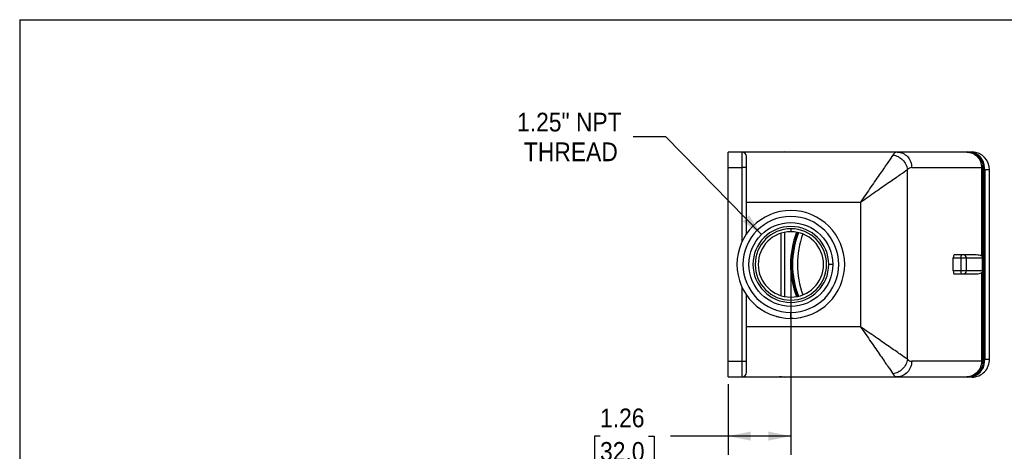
# Model space of a CAD drawing. Header units: inches. Extents: x 0 to 33, y 0 to 25.5.
# Tile 3 of 4: x 0 to 19.7, y 16.9 to 25.5. Entities that reach past the tile are written whole.
import ezdxf

# ---------------------------------------------------------------- set-up
doc = ezdxf.new("R2010")
doc.units = ezdxf.units.IN
doc.header["$LTSCALE"] = 3
doc.header["$MEASUREMENT"] = 0
doc.linetypes.add('SLD-Solid', pattern=[0])
doc.layers.add('DIMENSIONS', color=140, linetype='SLD-Solid', lineweight=25)
doc.layers.add('SLD-DEFPOINTS', color=7, linetype='Continuous')
doc.styles.add('SLDTEXTSTYLE0', font='GOTHIC.TTF', dxfattribs={"width": 0.913})
doc.dimstyles.new('SLDDIMSTYLE0', dxfattribs={"dimtxt": 0.375, "dimasz": 0.45, "dimexe": 0, "dimexo": 0.0625, "dimgap": 0.09375, "dimtad": 0, "dimtih": 1, "dimtoh": 1, "dimrnd": 1e-09, "dimzin": 12, "dimdsep": 46, "dimtxsty": 'SLDTEXTSTYLE0', "dimsah": 1, "dimcen": 0.09, "dimadec": 0, "dimazin": 3, "dimtfac": 1, "dimtofl": 0, "dimtmove": 0, "dimatfit": 3, "dimfxl": 0, "dimfrac": 2, "dimtolj": 1, "dimtzin": 12, "dimarcsym": 0})
doc.dimstyles.new('SLDDIMSTYLE1', dxfattribs={"dimtxt": 0.375, "dimasz": 0.45, "dimexe": 0, "dimexo": 0.0625, "dimgap": 0.09375, "dimtad": 0, "dimtih": 1, "dimtoh": 1, "dimrnd": 1e-09, "dimzin": 12, "dimdsep": 46, "dimtxsty": 'SLDTEXTSTYLE0', "dimsah": 1, "dimcen": 0, "dimadec": 0, "dimazin": 3, "dimtfac": 1, "dimtofl": 0, "dimtmove": 0, "dimatfit": 3, "dimfxl": 0, "dimfrac": 2, "dimtolj": 1, "dimtzin": 12, "dimarcsym": 0})

# ---------------------------------------------------------------- blocks, each defined once
blk = doc.blocks.new('Block2')
at = {"color": 7, "linetype": 'SLD-Solid', "lineweight": 18}
for p in [(33, 25.5), (0, 0)]:
    blk.add_line(p, (0, 25.5), dxfattribs=at)
blk = doc.blocks.new('_D_2')
at = {"layer": 'DIMENSIONS'}
for p, q in [((15.461, 20.449), (15.461, 16.786)), ((14.202, 18.199), (14.202, 16.786)), ((11.636, 17.158), (11.522, 17.158)), ((11.522, 17.158), (11.522, 16.563)), ((12.606, 17.158), (12.72, 17.158)), ((12.72, 17.158), (12.72, 16.563)), ((14.202, 17.161), (13.049, 17.161)), ((15.461, 17.161), (14.202, 17.161)), ((11.522, 16.563), (11.636, 16.563)), ((12.72, 16.563), (12.606, 16.563))]:
    blk.add_line(p, q, dxfattribs=at)
for points in [[(14.202, 17.161), (14.652, 17.071), (14.652, 17.251)], [(15.461, 17.161), (15.011, 17.251), (15.011, 17.071)]]:
    blk.add_solid(points, dxfattribs=at)
at = {"layer": 'DIMENSIONS', "char_height": 0.375, "attachment_point": 1, "style": 'SLDTEXTSTYLE0'}
for s, insert in [('1.26', (11.636, 17.713)), ('32.0', (11.636, 17.042))]:
    blk.add_mtext(s, dxfattribs=dict(at, insert=insert))
blk = doc.blocks.new('_D_3')
at = {"layer": 'DIMENSIONS'}
for p, q in [((12.957, 23.158), (12.301, 23.158)), ((14.874, 21.2), (12.957, 23.158))]:
    blk.add_line(p, q, dxfattribs=at)
blk.add_solid([(14.874, 21.2), (14.623, 21.584), (14.494, 21.458)], dxfattribs=at)
at = {"layer": 'DIMENSIONS', "char_height": 0.375, "attachment_point": 1, "style": 'SLDTEXTSTYLE0'}
for s, insert in [('1.25" NPT', (9.972, 23.637)), ('THREAD', (10.109, 23.042))]:
    blk.add_mtext(s, dxfattribs=dict(at, insert=insert))

msp = doc.modelspace()

# ---------------------------------------------------------------- linework, layer by layer
at = {"color": 7, "linetype": 'SLD-Solid'}
for q in [(0, 0), (33, 25.5)]:
    msp.add_line((0, 25.5), q, dxfattribs=at)
for p, q in [((14.202, 22.539), (14.202, 22.849)), ((14.481, 22.849), (14.202, 22.849)), ((14.481, 22.849), (14.481, 22.539)), ((17.593, 22.849), (14.481, 22.849)), ((14.571, 22.539), (14.571, 22.759)), ((15.338, 22.852), (15.298, 22.849)), ((15.338, 22.852), (18.999, 22.852)), ((18.987, 22.849), (17.593, 22.849)), ((18.999, 22.852), (19.096, 22.852)), ((14.202, 18.659), (14.202, 22.539)), ((14.202, 22.539), (14.481, 22.539)), ((14.481, 22.539), (14.481, 21.053)), ((14.571, 22.539), (14.481, 22.539)), ((14.571, 21.211), (14.571, 22.539)), ((17.884, 22.539), (19.285, 22.539)), ((19.285, 22.539), (19.285, 20.768)), ((19.29, 20.769), (19.29, 22.539)), ((19.319, 18.657), (19.319, 22.537)), ((19.319, 22.537), (19.342, 22.537)), ((19.342, 18.657), (19.342, 22.537)), ((17.798, 18.701), (17.798, 22.498)), ((19.444, 22.492), (19.347, 22.492)), ((19.347, 22.492), (19.347, 18.702)), ((19.444, 18.702), (19.444, 22.492)), ((14.571, 21.849), (16.858, 21.849)), ((16.858, 21.849), (16.858, 19.349)), ((15.269, 19.973), (15.269, 21.226)), ((15.334, 21.242), (15.334, 19.957)), ((15.461, 21.314), (15.461, 21.254)), ((18.718, 20.469), (18.718, 20.729)), ((18.718, 20.729), (18.868, 20.729)), ((18.884, 20.789), (18.738, 20.789)), ((18.868, 20.729), (18.979, 20.729)), ((18.868, 20.729), (18.868, 20.469)), ((18.921, 20.789), (18.884, 20.789)), ((19.175, 20.789), (18.921, 20.789)), ((18.979, 20.729), (18.979, 20.469)), ((18.979, 20.729), (19.301, 20.729)), ((19.301, 20.729), (19.301, 20.469)), ((19.303, 20.455), (19.303, 20.744)), ((16.301, 20.599), (16.221, 20.599)), ((18.868, 20.469), (18.718, 20.469)), ((18.738, 20.409), (18.884, 20.409)), ((18.979, 20.469), (18.868, 20.469)), ((18.884, 20.409), (18.921, 20.409)), ((18.921, 20.409), (19.175, 20.409)), ((19.301, 20.469), (18.979, 20.469)), ((19.285, 20.431), (19.285, 18.659)), ((19.29, 18.659), (19.29, 20.433)), ((14.481, 20.146), (14.481, 18.659)), ((14.571, 18.659), (14.571, 19.988)), ((15.461, 19.519), (15.461, 19.639)), ((16.858, 19.349), (14.571, 19.349)), ((14.202, 18.659), (14.481, 18.659)), ((14.202, 18.349), (14.202, 18.659)), ((14.481, 18.659), (14.571, 18.659)), ((14.481, 18.659), (14.481, 18.349)), ((14.571, 18.439), (14.571, 18.659)), ((19.285, 18.659), (17.884, 18.659)), ((19.342, 18.657), (19.319, 18.657)), ((19.347, 18.702), (19.444, 18.702)), ((14.202, 18.349), (14.481, 18.349)), ((14.481, 18.349), (17.593, 18.349)), ((15.272, 18.347), (15.234, 18.349)), ((15.272, 18.347), (19.019, 18.347)), ((18.999, 18.342), (15.338, 18.342)), ((17.593, 18.349), (18.987, 18.349)), ((19.096, 18.342), (18.999, 18.342)), ((19.019, 18.347), (19.043, 18.347))]:
    msp.add_line(p, q)
at = {"flags": 128}
for points in [[(19.06, 22.846), (19.049, 22.848), (18.999, 22.852)], [(19.347, 22.492), (19.343, 22.543), (19.342, 22.555)], [(19.342, 18.639), (19.343, 18.651), (19.347, 18.702)], [(15.281, 18.347), (15.289, 18.346), (15.338, 18.342)], [(18.999, 18.342), (19.049, 18.346), (19.06, 18.347)]]:
    msp.add_lwpolyline(points, dxfattribs=at)
msp.add_circle((15.461, 20.599), 0.84)
for centre, radius, start, end in [((14.481, 22.759), 0.09, 0, 90), ((19.014, 22.542), 0.305, 359.0242, 88.9898), ((19.037, 22.542), 0.305, 359.0242, 88.9898), ((19.09, 22.497), 0.355, 359.1182, 88.8958), ((15.461, 20.599), 1.08, 0, 270), ((15.461, 20.599), 0.96, 0, 270), ((15.461, 20.599), 0.76, 0, 180), ((15.461, 20.599), 0.715, 90, 0), ((15.461, 20.599), 0.655, 90, 180), ((17.262, 20.597), 1.807, 159, 200.8406), ((15.461, 20.599), 0.715, 0, 90), ((15.461, 20.599), 0.655, 0, 90), ((17.285, 20.597), 1.807, 159.1437, 200.6989), ((17.281, 20.598), 1.786, 159.0395, 180.021), ((17.379, 20.598), 1.786, 159.9783, 180.0195), ((18.938, 20.743), 0.071, 139.6093, 191.3691), ((18.92, 20.73), 0.0594, 359.3947, 89.3817), ((15.461, 20.599), 0.76, 180, 0), ((15.461, 20.599), 0.655, 180, 0), ((15.461, 20.599), 0.96, 270, 0), ((15.461, 20.599), 1.08, 270, 0), ((17.281, 20.596), 1.786, 179.9793, 200.8024), ((17.379, 20.596), 1.786, 179.9807, 199.8717), ((18.938, 20.455), 0.071, 168.6309, 220.3907), ((18.92, 20.469), 0.0594, 270.6183, 0.6053), ((19.014, 18.652), 0.305, 271.0102, 0.9758), ((19.037, 18.652), 0.305, 271.0102, 0.9758), ((19.091, 18.695), 0.353, 270.9159, 1.07), ((14.481, 18.439), 0.09, 270, 0)]:
    msp.add_arc(centre, radius, start, end)
for centre, major_axis, ratio, start_param, end_param in [((17.884, 21.849), (0, 0.69), 0.36397, 0, 0.349066), ((18.738, 20.729), (0, 0.06), 0.343327, 0, 1.570796), ((19.175, 20.729), (0.144, 0), 0.417035, 0.697403, 1.570796), ((18.738, 20.469), (0, 0.06), 0.343327, 1.570796, 3.141593), ((19.175, 20.469), (0.144, 0), 0.417035, 4.712389, 5.585783), ((17.884, 19.349), (0, 0.69), 0.36397, 2.792527, 3.141593)]:
    msp.add_ellipse(centre, major_axis=major_axis, ratio=ratio, start_param=start_param, end_param=end_param)
for points, knots in [([(17.507, 22.789), (17.483, 22.754), (17.448, 22.705), (17.363, 22.581), (17.312, 22.506), (17.196, 22.34), (17.133, 22.247), (16.999, 22.053), (16.929, 21.951), (16.858, 21.849)], [0, 0, 0, 0, 0.25, 0.25, 0.5, 0.5, 0.75, 0.75, 1, 1, 1, 1]), ([(17.507, 22.789), (17.542, 22.785), (17.578, 22.774), (17.644, 22.741), (17.675, 22.719), (17.728, 22.666), (17.75, 22.635), (17.783, 22.569), (17.794, 22.533), (17.798, 22.498)], [0, 0, 0, 0, 0.25, 0.25, 0.5, 0.5, 0.75, 0.75, 1, 1, 1, 1]), ([(17.593, 22.849), (17.631, 22.849), (17.669, 22.841), (17.739, 22.81), (17.772, 22.787), (17.826, 22.73), (17.847, 22.696), (17.876, 22.621), (17.884, 22.58), (17.884, 22.539)], [0, 0, 0, 0, 0.25, 0.25, 0.5, 0.5, 0.75, 0.75, 1, 1, 1, 1]), ([(18.987, 22.849), (19.026, 22.849), (19.065, 22.841), (19.137, 22.81), (19.17, 22.787), (19.225, 22.73), (19.247, 22.695), (19.277, 22.621), (19.285, 22.58), (19.285, 22.539)], [0, 0, 0, 0, 0.25, 0.25, 0.5, 0.5, 0.75, 0.75, 1, 1, 1, 1]), ([(19.29, 22.539), (19.289, 22.562), (19.286, 22.606), (19.265, 22.668), (19.234, 22.723), (19.194, 22.768), (19.147, 22.804), (19.097, 22.829), (19.056, 22.842), (19.033, 22.844), (19.027, 22.844)], [0, 0, 0, 0, 0.149729, 0.295476, 0.437092, 0.574628, 0.708168, 0.837492, 0.962628, 1, 1, 1, 1]), ([(19.285, 22.539), (19.287, 22.539), (19.29, 22.539), (19.29, 22.539), (19.29, 22.539)], [0, 0, 0, 0, 0.5936494, 1, 1, 1, 1]), ([(16.858, 21.849), (16.96, 21.92), (17.062, 21.99), (17.256, 22.124), (17.348, 22.188), (17.515, 22.303), (17.59, 22.354), (17.714, 22.44), (17.763, 22.474), (17.798, 22.498)], [0, 0, 0, 0, 0.25, 0.25, 0.5, 0.5, 0.75, 0.75, 1, 1, 1, 1]), ([(19.29, 20.769), (19.29, 20.768), (19.29, 20.766), (19.287, 20.767), (19.285, 20.768)], [0, 0, 0, 0, 0.4068667, 1, 1, 1, 1]), ([(19.301, 20.758), (19.3, 20.763), (19.298, 20.77), (19.291, 20.775), (19.29, 20.776)], [0, 0, 0, 0, 0.796888, 1, 1, 1, 1]), ([(19.301, 20.758), (19.302, 20.756), (19.302, 20.754), (19.303, 20.749), (19.303, 20.744), (19.303, 20.737), (19.302, 20.732), (19.301, 20.729)], [0, 0, 0, 0, 0.1545395, 0.3240057, 0.5084325, 0.7129685, 1, 1, 1, 1]), ([(19.29, 20.429), (19.29, 20.43), (19.29, 20.433), (19.287, 20.432), (19.285, 20.431)], [0, 0, 0, 0, 0.4065159, 1, 1, 1, 1]), ([(19.29, 20.423), (19.292, 20.424), (19.298, 20.429), (19.3, 20.435), (19.301, 20.441)], [0, 0, 0, 0, 0.208114, 1, 1, 1, 1]), ([(19.301, 20.469), (19.301, 20.468), (19.302, 20.465), (19.303, 20.461), (19.303, 20.458), (19.303, 20.453), (19.303, 20.448), (19.302, 20.443), (19.301, 20.441)], [0, 0, 0, 0, 0.153845, 0.28707, 0.399674, 0.491658, 0.76262, 1, 1, 1, 1]), ([(17.798, 18.701), (17.763, 18.725), (17.714, 18.759), (17.59, 18.845), (17.515, 18.896), (17.39, 18.982), (17.346, 19.013), (17.255, 19.076), (17.113, 19.174), (16.96, 19.279), (16.858, 19.349)], [0, 0, 0, 0, 0.25, 0.25, 0.5, 0.5, 0.625, 0.625, 0.75, 1, 1, 1, 1]), ([(16.858, 19.349), (16.929, 19.248), (17.034, 19.095), (17.132, 18.953), (17.195, 18.862), (17.225, 18.818), (17.312, 18.693), (17.363, 18.618), (17.448, 18.494), (17.483, 18.445), (17.507, 18.41)], [0, 0, 0, 0, 0.25, 0.375, 0.375, 0.5, 0.5, 0.75, 0.75, 1, 1, 1, 1]), ([(17.798, 18.701), (17.794, 18.666), (17.783, 18.63), (17.75, 18.564), (17.728, 18.533), (17.675, 18.48), (17.644, 18.458), (17.578, 18.425), (17.542, 18.414), (17.507, 18.41)], [0, 0, 0, 0, 0.25, 0.25, 0.5, 0.5, 0.75, 0.75, 1, 1, 1, 1]), ([(17.884, 18.659), (17.884, 18.619), (17.876, 18.578), (17.847, 18.503), (17.826, 18.469), (17.772, 18.412), (17.739, 18.389), (17.669, 18.358), (17.631, 18.349), (17.593, 18.349)], [0, 0, 0, 0, 0.25, 0.25, 0.5, 0.5, 0.75, 0.75, 1, 1, 1, 1]), ([(19.285, 18.659), (19.285, 18.619), (19.277, 18.578), (19.247, 18.503), (19.225, 18.469), (19.17, 18.412), (19.137, 18.389), (19.065, 18.358), (19.026, 18.349), (18.987, 18.349)], [0, 0, 0, 0, 0.25, 0.25, 0.5, 0.5, 0.75, 0.75, 1, 1, 1, 1]), ([(19.068, 18.362), (19.068, 18.362), (19.091, 18.365), (19.129, 18.385), (19.176, 18.416), (19.211, 18.449), (19.239, 18.485), (19.264, 18.53), (19.285, 18.59), (19.289, 18.635), (19.29, 18.659)], [0, 0, 0, 0, 0.003515, 0.175271, 0.317709, 0.431033, 0.534207, 0.663067, 0.818329, 1, 1, 1, 1]), ([(19.29, 18.659), (19.29, 18.659), (19.29, 18.659), (19.287, 18.659), (19.285, 18.659)], [0, 0, 0, 0, 0.406351, 1, 1, 1, 1])]:
    msp.add_open_spline(points, degree=3, knots=knots)
for points in [[(17.593, 22.849), (17.563, 22.849), (17.534, 22.829), (17.507, 22.789)], [(15.173, 19.559), (15.185, 19.555), (15.197, 19.552), (15.209, 19.549)], [(15.209, 19.549), (15.224, 19.546), (15.239, 19.542), (15.254, 19.54)], [(15.454, 19.519), (15.462, 19.519), (15.47, 19.519), (15.479, 19.52)], [(15.479, 19.52), (15.489, 19.52), (15.499, 19.52), (15.509, 19.52)], [(15.645, 19.535), (15.651, 19.536), (15.657, 19.537), (15.663, 19.539)], [(17.507, 18.41), (17.534, 18.37), (17.563, 18.349), (17.593, 18.349)]]:
    msp.add_open_spline(points, degree=3)

# ---------------------------------------------------------------- block references
at = {"layer": 'SLD-DEFPOINTS'}
msp.add_blockref('Block2', (0, 0), dxfattribs=at)

# ---------------------------------------------------------------- dimensions: what is measured, and where the dimension line sits
at = {"layer": 'DIMENSIONS'}
dim = msp.add_diameter_dim_2p(p1=(16.049, 19.999), p2=(14.874, 21.2), text='1.25" NPT\\PTHREAD', dimstyle='SLDDIMSTYLE1', override={"dimpost": '<>'}, dxfattribs=at)
dim.commit()
dim.dimension.update_dxf_attribs({"geometry": '_D_3', "text_midpoint": (11.043, 23.158), "dimtype": 163})
dim = msp.add_linear_dim(base=(15.461, 17.161), p1=(14.202, 18.349), p2=(15.461, 20.599), dimstyle='SLDDIMSTYLE0', dxfattribs=at)
dim.commit()
dim.dimension.update_dxf_attribs({"geometry": '_D_2', "text_midpoint": (12.121, 17.161), "dimtype": 160})

doc.saveas('drawing.dxf')
